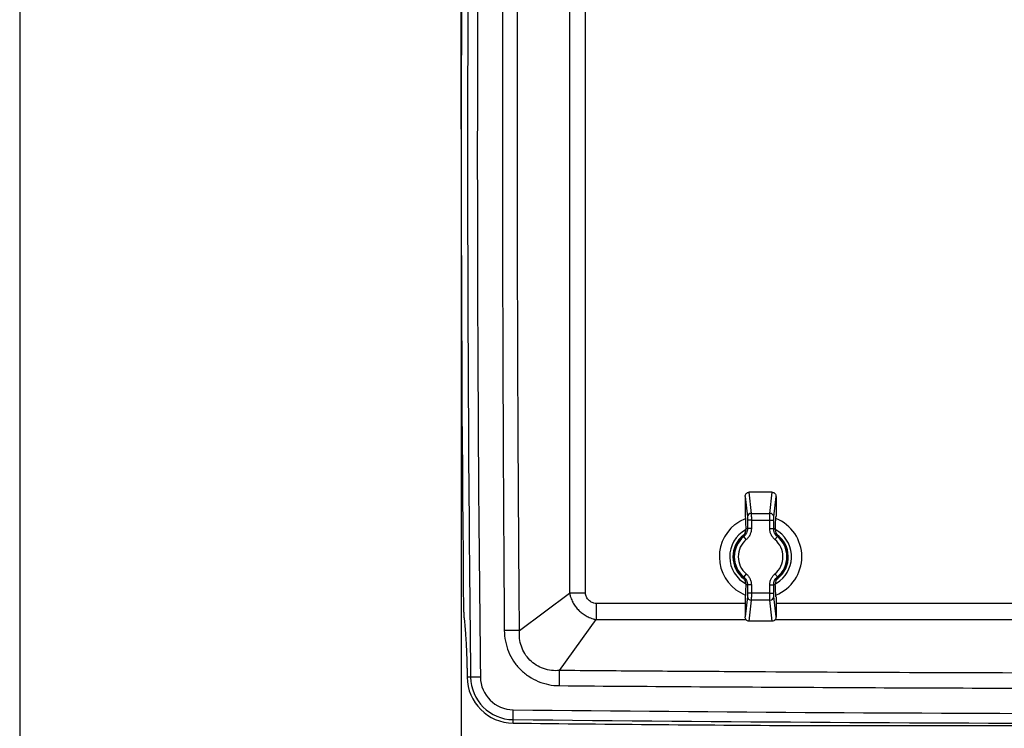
# Model space of a CAD drawing. Header units: inches. Extents: x 2 to 86, y 2 to 66.
# Tile 2 of 34: x 2 to 17, y 16.9 to 27.7. Entities that reach past the tile are written whole.
import ezdxf

# ---------------------------------------------------------------- set-up
doc = ezdxf.new("R2010")
doc.units = ezdxf.units.IN
doc.header["$LTSCALE"] = 8
doc.header["$MEASUREMENT"] = 0
doc.layers.add('DIMENSIONS', color=140, linetype='Continuous', lineweight=25)
doc.layers.add('TEXT', color=140, linetype='Continuous', lineweight=25)
doc.styles.add('SLDTEXTSTYLE0', font='TXT', dxfattribs={"width": 0.7})
doc.dimstyles.new('SLDDIMSTYLE0', dxfattribs={"dimtxt": 0.679688, "dimasz": 1.04, "dimexe": 0, "dimexo": 0.0625, "dimgap": 0.169922, "dimtad": 0, "dimtih": 1, "dimtoh": 1, "dimrnd": 1e-09, "dimzin": 12, "dimdsep": 46, "dimtxsty": 'SLDTEXTSTYLE0', "dimsah": 1, "dimcen": 0.09, "dimadec": 0, "dimazin": 3, "dimtfac": 1, "dimtofl": 0, "dimtmove": 0, "dimatfit": 3, "dimfxl": 0, "dimfrac": 2, "dimtolj": 1, "dimtzin": 12, "dimarcsym": 0})

# ---------------------------------------------------------------- blocks, each defined once
blk = doc.blocks.new('_D')
at = {"layer": 'DIMENSIONS'}
for p, q in [((8.749, 25.26), (8.749, 11.13)), ((20.323, 16.002), (20.323, 11.13)), ((8.749, 12.13), (12.788, 12.13)), ((13.709, 12.13), (13.481, 12.13)), ((13.481, 12.13), (13.481, 11.05)), ((16.294, 12.13), (16.522, 12.13)), ((16.522, 12.13), (16.522, 11.05)), ((20.323, 12.13), (17.215, 12.13)), ((13.481, 11.05), (13.709, 11.05)), ((16.522, 11.05), (16.294, 11.05))]:
    blk.add_line(p, q, dxfattribs=at)
for points in [[(8.749, 12.13), (9.789, 11.97), (9.789, 12.29)], [(20.323, 12.13), (19.283, 12.29), (19.283, 11.97)]]:
    blk.add_solid(points, dxfattribs=at)
at = {"layer": 'DIMENSIONS', "char_height": 0.6667, "attachment_point": 1, "style": 'SLDTEXTSTYLE0'}
for s, insert in [('11.57', (13.709, 13.141)), ('294.0', (13.709, 11.909))]:
    blk.add_mtext(s, dxfattribs=dict(at, insert=insert))
blk = doc.blocks.new('_D_5')
at = {"layer": 'DIMENSIONS'}
for p, q in [((8.749, 26.06), (8.749, 38.301)), ((31.897, 26.06), (31.897, 38.301)), ((8.749, 37.301), (18.606, 37.301)), ((19.527, 37.301), (19.299, 37.301)), ((19.299, 37.301), (19.299, 36.221)), ((22.112, 37.301), (22.34, 37.301)), ((22.34, 37.301), (22.34, 36.221)), ((31.897, 37.301), (23.033, 37.301)), ((19.299, 36.221), (19.527, 36.221)), ((22.34, 36.221), (22.112, 36.221))]:
    blk.add_line(p, q, dxfattribs=at)
for points in [[(8.749, 37.301), (9.789, 37.141), (9.789, 37.461)], [(31.897, 37.301), (30.857, 37.461), (30.857, 37.141)]]:
    blk.add_solid(points, dxfattribs=at)
at = {"layer": 'DIMENSIONS', "char_height": 0.6667, "attachment_point": 1, "style": 'SLDTEXTSTYLE0'}
for s, insert in [('23.15', (19.527, 38.313)), ('588.0', (19.527, 37.08))]:
    blk.add_mtext(s, dxfattribs=dict(at, insert=insert))

msp = doc.modelspace()

# ---------------------------------------------------------------- linework, layer by layer
for p, q in [((13.144, 20.51), (13.18, 20.188)), ((13.501, 20.51), (13.144, 20.51)), ((13.466, 20.188), (13.501, 20.51)), ((13.087, 20.445), (13.087, 20.139)), ((13.087, 20.445), (13.121, 20.135)), ((13.525, 20.135), (13.559, 20.445)), ((13.559, 20.445), (13.559, 20.139)), ((13.18, 20.188), (13.466, 20.188)), ((13.182, 20.082), (13.123, 20.082)), ((13.123, 20.082), (13.123, 19.955)), ((13.182, 20.082), (13.464, 20.082)), ((13.182, 20.082), (13.182, 19.955)), ((13.464, 20.082), (13.523, 20.082)), ((13.464, 19.955), (13.464, 20.082)), ((13.523, 19.955), (13.523, 20.082)), ((13.098, 19.95), (13.098, 19.944)), ((13.182, 19.955), (13.123, 19.955)), ((13.464, 19.955), (13.523, 19.955)), ((13.548, 19.95), (13.548, 19.944)), ((13.104, 19.789), (13.066, 19.834)), ((13.542, 19.789), (13.58, 19.834)), ((13.104, 19.262), (13.066, 19.217)), ((13.542, 19.262), (13.58, 19.217)), ((13.544, 19.165), (13.587, 19.195)), ((13.551, 19.111), (13.618, 19.156)), ((9.638, 18.4), (10.403, 18.97)), ((13.098, 19.107), (13.098, 19.101)), ((13.182, 19.096), (13.123, 19.096)), ((13.123, 19.096), (13.123, 18.968)), ((13.182, 18.968), (13.123, 18.968)), ((13.182, 19.096), (13.182, 18.968)), ((13.464, 18.968), (13.182, 18.968)), ((13.464, 19.096), (13.523, 19.096)), ((13.464, 18.968), (13.464, 19.096)), ((13.464, 18.968), (13.523, 18.968)), ((13.523, 18.968), (13.523, 19.096)), ((13.548, 19.107), (13.548, 19.101)), ((13.087, 18.811), (10.808, 18.811)), ((13.121, 18.916), (13.087, 18.605)), ((13.087, 18.912), (13.087, 18.605)), ((13.18, 18.863), (13.144, 18.541)), ((13.466, 18.863), (13.18, 18.863)), ((13.501, 18.541), (13.466, 18.863)), ((13.559, 18.605), (13.525, 18.916)), ((13.559, 18.912), (13.559, 18.605)), ((10.25, 17.786), (10.809, 18.564)), ((10.809, 18.564), (13.1, 18.564)), ((13.501, 18.541), (13.144, 18.541)), ((8.839, 17.687), (8.839, 17.685)), ((8.892, 17.685), (8.839, 17.685)), ((9.042, 17.687), (8.892, 17.685)), ((9.542, 17.036), (9.544, 17.186)), ((9.542, 16.983), (9.542, 17.036))]:
    msp.add_line(p, q)
at = {"flags": 128}
for points in [[(12.93, 20.018), (13.008, 20.071), (13.09, 20.111)], [(13.089, 20.14), (13.088, 20.139), (13.087, 20.139)], [(13.559, 20.139), (13.558, 20.139), (13.557, 20.14)], [(13.087, 18.912), (13.088, 18.911), (13.089, 18.911)], [(13.557, 18.911), (13.558, 18.911), (13.559, 18.912)], [(8.791, 18.587), (8.797, 18.528), (8.802, 18.482)]]:
    msp.add_lwpolyline(points, dxfattribs=at)
for centre, radius, start, end in [((685.406, 25.66), 676.561, 179.324623, 180.675377), ((685.406, 25.66), 676.412, 179.324623, 180.675377), ((685.406, 25.66), 676.658, 179.409854, 180.590146), ((13.179, 20.13), 0.0578, 88.6744, 175.034), ((13.467, 20.13), 0.0578, 4.966, 91.3256), ((13.323, 19.525), 0.63, 128.6047, 248.1751), ((13.323, 19.525), 0.63, 291.8988, 68.116), ((13.323, 19.525), 0.472, 119.1074, 242.5423), ((13.323, 19.525), 0.472, 308.6047, 60.7644), ((13.323, 19.525), 0.423, 308.6047, 54.0509), ((13.323, 19.525), 0.423, 128.4647, 232.3653), ((13.323, 19.525), 0.409, 132.4807, 227.5193), ((13.323, 19.525), 0.402, 129.7777, 230.2223), ((13.323, 19.525), 0.342, 129.7777, 230.2223), ((13.323, 19.525), 0.342, 309.7777, 50.2223), ((13.323, 19.525), 0.402, 309.7777, 50.2223), ((13.323, 19.525), 0.409, 312.4807, 47.5193), ((13.179, 18.921), 0.0578, 184.966, 271.3256), ((13.467, 18.921), 0.0578, 268.6744, 355.034), ((9.549, 17.693), 0.711, 180.6754, 269.3763), ((9.549, 17.693), 0.657, 180.6754, 269.3763), ((9.549, 17.693), 0.508, 180.6754, 269.3763), ((20.315, 1006.567), 989.44, 269.376261, 269.927266), ((20.315, 1006.567), 989.589, 269.376261, 269.937182), ((20.315, 1006.567), 989.643, 269.376261, 269.635642)]:
    msp.add_arc(centre, radius, start, end)
for points, knots in [([(9.406, 32.923), (9.405, 32.771), (9.404, 32.62), (9.402, 32.317), (9.401, 32.166), (9.398, 31.712), (9.396, 31.41), (9.391, 30.502), (9.388, 29.897), (9.381, 28.081), (9.378, 26.871), (9.378, 24.45), (9.381, 23.24), (9.388, 21.424), (9.391, 20.819), (9.396, 19.911), (9.398, 19.608), (9.401, 19.155), (9.402, 19.003), (9.404, 18.701), (9.405, 18.549), (9.406, 18.398)], [0, 0, 0, 0, 0.03125, 0.03125, 0.0625, 0.0625, 0.125, 0.125, 0.25, 0.25, 0.5, 0.5, 0.75, 0.75, 0.875, 0.875, 0.9375, 0.9375, 0.96875, 0.96875, 1, 1, 1, 1]), ([(9.638, 18.4), (9.638, 18.437), (9.638, 18.475), (9.637, 18.551), (9.637, 18.589), (9.636, 18.702), (9.635, 18.778), (9.634, 19.005), (9.632, 19.156), (9.629, 19.61), (9.627, 19.912), (9.621, 20.82), (9.618, 21.425), (9.61, 23.24), (9.608, 24.45), (9.608, 26.87), (9.61, 28.08), (9.618, 29.896), (9.621, 30.501), (9.627, 31.408), (9.629, 31.711), (9.632, 32.164), (9.634, 32.316), (9.635, 32.543), (9.636, 32.618), (9.637, 32.732), (9.637, 32.77), (9.638, 32.845), (9.638, 32.883), (9.638, 32.921)], [0, 0, 0, 0, 0.007813, 0.007813, 0.015625, 0.015625, 0.03125, 0.03125, 0.0625, 0.0625, 0.125, 0.125, 0.25, 0.25, 0.5, 0.5, 0.75, 0.75, 0.875, 0.875, 0.9375, 0.9375, 0.96875, 0.96875, 0.984375, 0.984375, 0.992188, 0.992188, 1, 1, 1, 1]), ([(10.403, 32.351), (10.403, 32.333), (10.403, 32.316), (10.403, 32.281), (10.403, 32.264), (10.403, 32.211), (10.403, 32.176), (10.403, 32.072), (10.403, 32.002), (10.403, 31.793), (10.403, 31.654), (10.403, 31.236), (10.403, 30.957), (10.403, 30.121), (10.403, 29.563), (10.403, 27.89), (10.403, 26.775), (10.403, 24.545), (10.403, 23.43), (10.403, 21.758), (10.403, 21.2), (10.403, 20.364), (10.403, 20.085), (10.403, 19.667), (10.403, 19.527), (10.403, 19.318), (10.403, 19.249), (10.403, 19.144), (10.403, 19.109), (10.403, 19.057), (10.403, 19.04), (10.403, 19.005), (10.403, 18.988), (10.403, 18.97)], [0, 0, 0, 0, 0.003906, 0.003906, 0.007813, 0.007813, 0.015625, 0.015625, 0.03125, 0.03125, 0.0625, 0.0625, 0.125, 0.125, 0.25, 0.25, 0.5, 0.5, 0.75, 0.75, 0.875, 0.875, 0.9375, 0.9375, 0.96875, 0.96875, 0.984375, 0.984375, 0.992187, 0.992187, 0.996094, 0.996094, 1, 1, 1, 1]), ([(10.648, 18.97), (10.648, 19.109), (10.648, 19.249), (10.648, 19.528), (10.648, 19.667), (10.647, 20.085), (10.647, 20.364), (10.646, 21.2), (10.646, 21.758), (10.645, 23.43), (10.645, 24.545), (10.645, 26.775), (10.645, 27.89), (10.646, 29.563), (10.646, 30.121), (10.647, 30.957), (10.647, 31.236), (10.648, 31.654), (10.648, 31.793), (10.648, 32.072), (10.648, 32.211), (10.648, 32.351)], [0, 0, 0, 0, 0.03125, 0.03125, 0.0625, 0.0625, 0.125, 0.125, 0.25, 0.25, 0.5, 0.5, 0.75, 0.75, 0.875, 0.875, 0.9375, 0.9375, 0.96875, 0.96875, 1, 1, 1, 1]), ([(13.087, 20.445), (13.087, 20.453), (13.088, 20.461), (13.093, 20.477), (13.098, 20.485), (13.109, 20.497), (13.116, 20.502), (13.13, 20.508), (13.137, 20.51), (13.144, 20.51)], [0, 0, 0, 0, 0.25, 0.25, 0.5, 0.5, 0.75, 0.75, 1, 1, 1, 1]), ([(13.501, 20.51), (13.508, 20.51), (13.516, 20.508), (13.53, 20.502), (13.537, 20.497), (13.548, 20.485), (13.552, 20.477), (13.558, 20.461), (13.559, 20.453), (13.559, 20.445)], [0, 0, 0, 0, 0.25, 0.25, 0.5, 0.5, 0.75, 0.75, 1, 1, 1, 1]), ([(13.18, 20.188), (13.18, 20.187), (13.18, 20.185), (13.18, 20.181), (13.181, 20.177), (13.181, 20.173), (13.181, 20.169), (13.181, 20.164), (13.181, 20.159), (13.181, 20.154), (13.181, 20.149), (13.181, 20.144), (13.181, 20.138), (13.182, 20.133), (13.182, 20.127), (13.182, 20.122), (13.182, 20.116), (13.182, 20.11), (13.182, 20.105), (13.182, 20.099), (13.182, 20.093), (13.182, 20.088), (13.182, 20.084), (13.182, 20.082)], [0, 0, 0, 0, 0.0530782, 0.1056101, 0.1575959, 0.2090355, 0.2599289, 0.3102764, 0.3600778, 0.4093333, 0.4580428, 0.5062066, 0.5538245, 0.6008967, 0.6474233, 0.6934042, 0.7388396, 0.7837296, 0.8280741, 0.8718734, 0.9151274, 0.9578362, 1, 1, 1, 1]), ([(13.464, 20.082), (13.464, 20.085), (13.464, 20.089), (13.464, 20.096), (13.464, 20.104), (13.464, 20.111), (13.464, 20.118), (13.464, 20.125), (13.464, 20.131), (13.464, 20.138), (13.464, 20.146), (13.465, 20.154), (13.465, 20.164), (13.465, 20.173), (13.465, 20.181), (13.466, 20.186), (13.466, 20.188)], [0, 0, 0, 0, 0.054255, 0.108836, 0.163743, 0.218976, 0.274537, 0.330424, 0.386638, 0.443178, 0.500047, 0.591913, 0.687841, 0.787832, 0.891885, 1, 1, 1, 1]), ([(13.089, 20.14), (13.091, 20.098), (13.092, 20.063), (13.095, 20), (13.097, 19.974), (13.098, 19.95)], [0, 0, 0, 0, 0.5, 0.5, 1, 1, 1, 1]), ([(13.121, 20.135), (13.121, 20.133), (13.122, 20.13), (13.122, 20.122), (13.122, 20.118), (13.123, 20.109), (13.123, 20.104), (13.123, 20.093), (13.123, 20.088), (13.123, 20.082)], [0, 0, 0, 0, 0.25, 0.25, 0.5, 0.5, 0.75, 0.75, 1, 1, 1, 1]), ([(13.523, 20.082), (13.523, 20.088), (13.523, 20.093), (13.523, 20.104), (13.523, 20.109), (13.523, 20.118), (13.524, 20.122), (13.524, 20.13), (13.524, 20.133), (13.525, 20.135)], [0, 0, 0, 0, 0.25, 0.25, 0.5, 0.5, 0.75, 0.75, 1, 1, 1, 1]), ([(13.548, 19.95), (13.549, 19.974), (13.55, 20), (13.553, 20.063), (13.555, 20.098), (13.557, 20.14)], [0, 0, 0, 0, 0.5, 0.5, 1, 1, 1, 1]), ([(13.046, 19.827), (13.062, 19.842), (13.075, 19.86), (13.093, 19.9), (13.098, 19.922), (13.098, 19.944)], [0, 0, 0, 0, 0.5, 0.5, 1, 1, 1, 1]), ([(13.123, 19.955), (13.123, 19.932), (13.118, 19.909), (13.098, 19.867), (13.084, 19.849), (13.066, 19.834)], [0, 0, 0, 0, 0.5, 0.5, 1, 1, 1, 1]), ([(13.182, 19.955), (13.182, 19.94), (13.18, 19.924), (13.173, 19.893), (13.168, 19.878), (13.155, 19.849), (13.146, 19.835), (13.126, 19.809), (13.116, 19.798), (13.104, 19.789)], [0, 0, 0, 0, 0.25, 0.25, 0.5, 0.5, 0.75, 0.75, 1, 1, 1, 1]), ([(13.542, 19.789), (13.53, 19.798), (13.519, 19.809), (13.5, 19.835), (13.491, 19.849), (13.477, 19.878), (13.472, 19.893), (13.465, 19.924), (13.464, 19.94), (13.464, 19.955)], [0, 0, 0, 0, 0.25, 0.25, 0.5, 0.5, 0.75, 0.75, 1, 1, 1, 1]), ([(13.58, 19.834), (13.562, 19.849), (13.548, 19.867), (13.528, 19.909), (13.523, 19.932), (13.523, 19.955)], [0, 0, 0, 0, 0.5, 0.5, 1, 1, 1, 1]), ([(13.548, 19.944), (13.548, 19.922), (13.553, 19.9), (13.57, 19.86), (13.584, 19.842), (13.599, 19.827)], [0, 0, 0, 0, 0.5, 0.5, 1, 1, 1, 1]), ([(13.104, 19.262), (13.116, 19.252), (13.126, 19.241), (13.146, 19.216), (13.155, 19.202), (13.168, 19.173), (13.173, 19.157), (13.18, 19.126), (13.182, 19.111), (13.182, 19.096)], [0, 0, 0, 0, 0.25, 0.25, 0.5, 0.5, 0.75, 0.75, 1, 1, 1, 1]), ([(13.464, 19.096), (13.464, 19.111), (13.465, 19.126), (13.472, 19.157), (13.477, 19.173), (13.491, 19.202), (13.5, 19.216), (13.519, 19.241), (13.53, 19.252), (13.542, 19.262)], [0, 0, 0, 0, 0.25, 0.25, 0.5, 0.5, 0.75, 0.75, 1, 1, 1, 1]), ([(13.098, 19.107), (13.098, 19.128), (13.093, 19.15), (13.075, 19.191), (13.062, 19.209), (13.046, 19.223)], [0, 0, 0, 0, 0.5, 0.5, 1, 1, 1, 1]), ([(13.066, 19.217), (13.084, 19.202), (13.098, 19.183), (13.118, 19.142), (13.123, 19.119), (13.123, 19.096)], [0, 0, 0, 0, 0.5, 0.5, 1, 1, 1, 1]), ([(13.523, 19.096), (13.523, 19.119), (13.528, 19.142), (13.548, 19.183), (13.562, 19.202), (13.58, 19.217)], [0, 0, 0, 0, 0.5, 0.5, 1, 1, 1, 1]), ([(13.599, 19.223), (13.584, 19.209), (13.57, 19.191), (13.553, 19.15), (13.548, 19.128), (13.548, 19.107)], [0, 0, 0, 0, 0.5, 0.5, 1, 1, 1, 1]), ([(10.403, 18.97), (10.407, 18.953), (10.411, 18.938), (10.419, 18.909), (10.424, 18.896), (10.438, 18.859), (10.449, 18.837), (10.473, 18.795), (10.486, 18.776), (10.514, 18.739), (10.529, 18.722), (10.561, 18.69), (10.578, 18.675), (10.615, 18.647), (10.634, 18.634), (10.676, 18.611), (10.698, 18.6), (10.736, 18.585), (10.749, 18.58), (10.777, 18.572), (10.792, 18.568), (10.809, 18.564)], [0, 0, 0, 0, 0.0625, 0.0625, 0.125, 0.125, 0.25, 0.25, 0.375, 0.375, 0.5, 0.5, 0.625, 0.625, 0.75, 0.75, 0.875, 0.875, 0.9375, 0.9375, 1, 1, 1, 1]), ([(10.648, 18.97), (10.601, 18.97), (10.555, 18.97), (10.47, 18.97), (10.433, 18.97), (10.403, 18.97)], [0, 0, 0, 0, 0.5, 0.5, 1, 1, 1, 1]), ([(10.808, 18.811), (10.798, 18.811), (10.787, 18.812), (10.767, 18.817), (10.758, 18.821), (10.73, 18.834), (10.713, 18.846), (10.683, 18.875), (10.671, 18.892), (10.658, 18.92), (10.655, 18.929), (10.65, 18.949), (10.648, 18.96), (10.648, 18.97)], [0, 0, 0, 0, 0.125, 0.125, 0.25, 0.25, 0.5, 0.5, 0.75, 0.75, 0.875, 0.875, 1, 1, 1, 1]), ([(13.098, 19.101), (13.097, 19.077), (13.095, 19.05), (13.092, 18.988), (13.091, 18.953), (13.089, 18.911)], [0, 0, 0, 0, 0.5, 0.5, 1, 1, 1, 1]), ([(13.123, 18.968), (13.123, 18.963), (13.123, 18.957), (13.123, 18.947), (13.123, 18.942), (13.122, 18.933), (13.122, 18.928), (13.122, 18.921), (13.121, 18.918), (13.121, 18.916)], [0, 0, 0, 0, 0.25, 0.25, 0.5, 0.5, 0.75, 0.75, 1, 1, 1, 1]), ([(13.182, 18.968), (13.182, 18.966), (13.182, 18.961), (13.182, 18.954), (13.182, 18.947), (13.182, 18.94), (13.182, 18.933), (13.182, 18.926), (13.182, 18.919), (13.182, 18.913), (13.181, 18.905), (13.181, 18.896), (13.181, 18.887), (13.181, 18.878), (13.18, 18.869), (13.18, 18.865), (13.18, 18.863)], [0, 0, 0, 0, 0.0542547, 0.1088356, 0.1637428, 0.2189764, 0.2745367, 0.3304237, 0.3866375, 0.4431784, 0.5000465, 0.5919128, 0.6878414, 0.7878322, 0.8918851, 1, 1, 1, 1]), ([(13.466, 18.863), (13.466, 18.864), (13.466, 18.866), (13.465, 18.87), (13.465, 18.873), (13.465, 18.878), (13.465, 18.882), (13.465, 18.887), (13.465, 18.891), (13.465, 18.896), (13.464, 18.902), (13.464, 18.907), (13.464, 18.912), (13.464, 18.918), (13.464, 18.923), (13.464, 18.929), (13.464, 18.935), (13.464, 18.94), (13.464, 18.946), (13.464, 18.952), (13.464, 18.957), (13.464, 18.963), (13.464, 18.967), (13.464, 18.968)], [0, 0, 0, 0, 0.052909, 0.105289, 0.157139, 0.20846, 0.259252, 0.309515, 0.359249, 0.408453, 0.457129, 0.505276, 0.552894, 0.599983, 0.646543, 0.692575, 0.738078, 0.783053, 0.827499, 0.871416, 0.914806, 0.957667, 1, 1, 1, 1]), ([(13.525, 18.916), (13.524, 18.918), (13.524, 18.921), (13.524, 18.928), (13.523, 18.933), (13.523, 18.942), (13.523, 18.947), (13.523, 18.957), (13.523, 18.963), (13.523, 18.968)], [0, 0, 0, 0, 0.25, 0.25, 0.5, 0.5, 0.75, 0.75, 1, 1, 1, 1]), ([(13.557, 18.911), (13.555, 18.953), (13.553, 18.988), (13.55, 19.05), (13.549, 19.077), (13.548, 19.101)], [0, 0, 0, 0, 0.5, 0.5, 1, 1, 1, 1]), ([(10.808, 18.811), (10.808, 18.764), (10.808, 18.717), (10.808, 18.632), (10.809, 18.594), (10.809, 18.564)], [0, 0, 0, 0, 0.5, 0.5, 1, 1, 1, 1]), ([(27.087, 18.811), (26.228, 18.811), (23.592, 18.81), (19.562, 18.81), (15.912, 18.81), (14.038, 18.811), (13.559, 18.811)], [0, 0, 0, 0, 0.190514, 0.584406, 0.893892, 1, 1, 1, 1]), ([(8.785, 18.691), (8.785, 18.688), (8.785, 18.681), (8.786, 18.672), (8.786, 18.662), (8.786, 18.653), (8.787, 18.644), (8.788, 18.634), (8.788, 18.622), (8.789, 18.61), (8.79, 18.598), (8.791, 18.591), (8.791, 18.587)], [0, 0, 0, 0, 0.0832002, 0.1661532, 0.2489969, 0.3318697, 0.4149098, 0.4982547, 0.6238248, 0.748989, 0.8742226, 1, 1, 1, 1]), ([(13.144, 18.541), (13.137, 18.541), (13.13, 18.542), (13.116, 18.549), (13.109, 18.554), (13.098, 18.566), (13.093, 18.574), (13.088, 18.59), (13.087, 18.598), (13.087, 18.605)], [0, 0, 0, 0, 0.25, 0.25, 0.5, 0.5, 0.75, 0.75, 1, 1, 1, 1]), ([(13.559, 18.605), (13.559, 18.598), (13.558, 18.59), (13.552, 18.574), (13.548, 18.566), (13.537, 18.554), (13.53, 18.549), (13.516, 18.542), (13.508, 18.541), (13.501, 18.541)], [0, 0, 0, 0, 0.25, 0.25, 0.5, 0.5, 0.75, 0.75, 1, 1, 1, 1]), ([(13.544, 18.564), (13.901, 18.564), (15.526, 18.564), (18.42, 18.564), (22.226, 18.564), (25.119, 18.564), (26.744, 18.564), (27.1, 18.564)], [0, 0, 0, 0, 0.078962, 0.359698, 0.640436, 0.921172, 1, 1, 1, 1]), ([(8.802, 18.482), (8.802, 18.478), (8.803, 18.468), (8.804, 18.454), (8.806, 18.439), (8.807, 18.424), (8.808, 18.409), (8.81, 18.393), (8.811, 18.378), (8.812, 18.362), (8.813, 18.346), (8.814, 18.329), (8.817, 18.288), (8.822, 18.219), (8.827, 18.119), (8.831, 18.015), (8.834, 17.932), (8.835, 17.871), (8.836, 17.835), (8.837, 17.798), (8.838, 17.761), (8.838, 17.724), (8.839, 17.699), (8.839, 17.687)], [0, 0, 0, 0, 0.022747, 0.04546, 0.068145, 0.090811, 0.113465, 0.136114, 0.158766, 0.181428, 0.204108, 0.226814, 0.249552, 0.37464, 0.499742, 0.624137, 0.748595, 0.790565, 0.832443, 0.874277, 0.916117, 0.958008, 1, 1, 1, 1]), ([(9.638, 18.4), (9.61, 18.4), (9.575, 18.4), (9.495, 18.399), (9.451, 18.398), (9.406, 18.398)], [0, 0, 0, 0, 0.5, 0.5, 1, 1, 1, 1]), ([(9.406, 18.398), (9.407, 18.343), (9.412, 18.289), (9.434, 18.18), (9.45, 18.127), (9.491, 18.025), (9.517, 17.976), (9.578, 17.884), (9.613, 17.841), (9.691, 17.763), (9.734, 17.728), (9.826, 17.667), (9.875, 17.641), (9.977, 17.599), (10.03, 17.583), (10.138, 17.561), (10.193, 17.556), (10.248, 17.555)], [0, 0, 0, 0, 0.125, 0.125, 0.25, 0.25, 0.375, 0.375, 0.5, 0.5, 0.625, 0.625, 0.75, 0.75, 0.875, 0.875, 1, 1, 1, 1]), ([(10.25, 17.786), (10.209, 17.783), (10.168, 17.783), (10.086, 17.793), (10.045, 17.802), (9.967, 17.829), (9.93, 17.847), (9.859, 17.891), (9.827, 17.917), (9.768, 17.976), (9.742, 18.009), (9.698, 18.08), (9.681, 18.117), (9.653, 18.195), (9.644, 18.236), (9.635, 18.318), (9.635, 18.359), (9.638, 18.4)], [0, 0, 0, 0, 0.125, 0.125, 0.25, 0.25, 0.375, 0.375, 0.5, 0.5, 0.625, 0.625, 0.75, 0.75, 0.875, 0.875, 1, 1, 1, 1]), ([(10.248, 17.555), (10.248, 17.599), (10.249, 17.643), (10.249, 17.723), (10.25, 17.758), (10.25, 17.786)], [0, 0, 0, 0, 0.5, 0.5, 1, 1, 1, 1]), ([(30.396, 17.786), (30.187, 17.785), (29.977, 17.783), (29.557, 17.78), (29.347, 17.778), (28.717, 17.773), (28.298, 17.771), (27.038, 17.763), (26.199, 17.758), (23.681, 17.748), (22.002, 17.744), (18.644, 17.744), (16.965, 17.748), (14.447, 17.758), (13.607, 17.763), (12.348, 17.771), (11.929, 17.773), (11.299, 17.778), (11.089, 17.78), (10.669, 17.783), (10.459, 17.785), (10.25, 17.786)], [0, 0, 0, 0, 0.03125, 0.03125, 0.0625, 0.0625, 0.125, 0.125, 0.25, 0.25, 0.5, 0.5, 0.75, 0.75, 0.875, 0.875, 0.9375, 0.9375, 0.96875, 0.96875, 1, 1, 1, 1]), ([(10.248, 17.555), (10.963, 17.549), (11.679, 17.544), (13.11, 17.535), (13.826, 17.531), (15.973, 17.52), (17.404, 17.516), (18.836, 17.514)], [0, 0, 0, 0, 0.25, 0.25, 0.5, 0.5, 1, 1, 1, 1]), ([(14.022, 16.944), (14.028, 16.944), (14.041, 16.944), (14.06, 16.944), (14.079, 16.944), (14.099, 16.944), (14.111, 16.944), (14.118, 16.944)], [0, 0, 0, 0, 0.200902, 0.401279, 0.601205, 0.800754, 1, 1, 1, 1]), ([(14.118, 16.944), (14.167, 16.944), (14.265, 16.944), (14.411, 16.944), (14.558, 16.945), (14.705, 16.945), (14.852, 16.945), (14.999, 16.945), (15.146, 16.946), (15.292, 16.946), (15.439, 16.946), (15.586, 16.946), (15.733, 16.946), (15.88, 16.947), (16.027, 16.947), (16.174, 16.947), (16.321, 16.947), (16.468, 16.947), (16.615, 16.947), (16.763, 16.947), (16.91, 16.947), (17.057, 16.947), (17.204, 16.947), (17.351, 16.948), (17.498, 16.948), (17.646, 16.948), (17.793, 16.948), (17.94, 16.948), (18.087, 16.947), (18.235, 16.947), (18.382, 16.947), (18.529, 16.947), (18.677, 16.947), (18.824, 16.947), (18.971, 16.947), (19.119, 16.947), (19.217, 16.947), (19.266, 16.947)], [0, 0, 0, 0, 0.028591, 0.057179, 0.085764, 0.114345, 0.142924, 0.171499, 0.200073, 0.228644, 0.257213, 0.28578, 0.314346, 0.34291, 0.371473, 0.400035, 0.428596, 0.457157, 0.485718, 0.514278, 0.542839, 0.5714, 0.599961, 0.628523, 0.657087, 0.685651, 0.714217, 0.742784, 0.771354, 0.799925, 0.828498, 0.857075, 0.885653, 0.914235, 0.94282, 0.971408, 1, 1, 1, 1])]:
    msp.add_open_spline(points, degree=3, knots=knots)
for points in [[(13.123, 19.955), (13.114, 19.951), (13.106, 19.948), (13.098, 19.944)], [(13.548, 19.944), (13.54, 19.948), (13.531, 19.951), (13.523, 19.955)], [(13.066, 19.834), (13.059, 19.832), (13.053, 19.83), (13.046, 19.827)], [(13.599, 19.827), (13.593, 19.83), (13.586, 19.832), (13.58, 19.834)], [(13.046, 19.223), (13.053, 19.221), (13.059, 19.219), (13.066, 19.217)], [(13.58, 19.217), (13.586, 19.219), (13.593, 19.221), (13.599, 19.223)], [(13.098, 19.107), (13.106, 19.103), (13.114, 19.099), (13.123, 19.096)], [(13.523, 19.096), (13.531, 19.099), (13.54, 19.103), (13.548, 19.107)]]:
    msp.add_open_spline(points, degree=3)
at = {"layer": 'DIMENSIONS'}
msp.add_line((8.749, 25.66), (8.749, 16.71), dxfattribs=at)
at = {"layer": 'TEXT'}
msp.add_line((2, 66), (2, 2), dxfattribs=at)

# ---------------------------------------------------------------- dimensions: what is measured, and where the dimension line sits
at = {"layer": 'DIMENSIONS'}
for base, p1, p2, picture, middle in [((8.749, 37.301), (31.897, 25.66), (8.749, 25.66), '_D_5', (20.819, 37.301)), ((20.323, 12.13), (8.749, 25.66), (20.323, 16.402), '_D', (15.001, 12.13))]:
    dim = msp.add_linear_dim(base=base, p1=p1, p2=p2, angle=0, dimstyle='SLDDIMSTYLE0', dxfattribs=at)
    dim.commit()
    dim.dimension.update_dxf_attribs({"geometry": picture, "text_midpoint": middle, "dimtype": 160})

doc.saveas('drawing.dxf')
